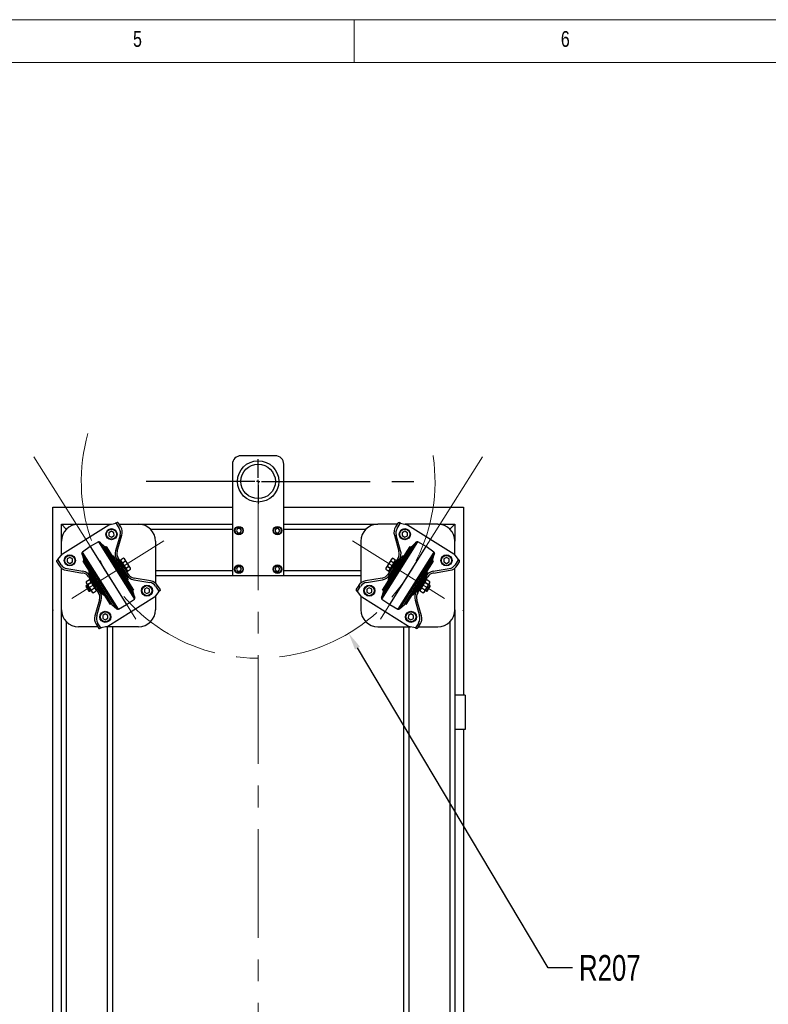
# Model space of a CAD drawing. Header units: millimetres. Extents: x 5 to 415, y 5 to 292.
# Tile 24 of 25: x 221 to 308, y 177 to 292. Entities that reach past the tile are written whole.
import ezdxf

# ---------------------------------------------------------------- set-up
doc = ezdxf.new("R2010")
doc.units = ezdxf.units.MM
doc.header["$PDSIZE"] = -1
doc.linetypes.add('CENTERX2', pattern=[20.32, 12.7, -2.54, 2.54, -2.54])
for name, color, linetype in [('COTES', 1, 'Continuous'), ('NOTES', 6, 'Continuous'), ('TRAIT-MIXTES', 3, 'CENTERX2')]:
    doc.layers.add(name, color=color, linetype=linetype)
doc.layers.add('TRAIT-FORT', color=4, linetype='Continuous', lineweight=25)
doc.styles.add('SLDTEXTSTYLE0', font='TXT', dxfattribs={"width": 0.75})
doc.dimstyles.new('SLDDIMSTYLE3', dxfattribs={"dimtxt": 3, "dimasz": 2, "dimexe": 0, "dimexo": 0.0625, "dimgap": 0.75, "dimtad": 0, "dimtih": 1, "dimtoh": 1, "dimdec": 0, "dimlfac": 10, "dimrnd": 1e-09, "dimzin": 12, "dimdsep": 46, "dimtxsty": 'SLDTEXTSTYLE0', "dimsah": 1, "dimcen": 0, "dimadec": 0, "dimazin": 3, "dimtfac": 1, "dimtdec": 0, "dimtofl": 0, "dimtmove": 0, "dimatfit": 3, "dimfxl": 1, "dimfrac": 2, "dimtolj": 1, "dimtzin": 12, "dimarcsym": 0})

# ---------------------------------------------------------------- blocks, each defined once
blk = doc.blocks.new('_D_7')
at = {"layer": 'COTES', "color": 0, "lineweight": -2, "transparency": 16777216}
for p, q in [((282.68, 181.17), (260.39, 218.56)), ((285.54, 181.17), (282.68, 181.17))]:
    blk.add_line(p, q, dxfattribs=at)
at = {"layer": 'COTES', "color": 0, "transparency": 16777216}
blk.add_solid([(260.68, 218.73), (260.11, 218.38), (259.37, 220.27)], dxfattribs=at)
at = {"layer": 'Defpoints', "color": 0, "transparency": 16777216}
for p in [(248.79, 238.03), (259.37, 220.27)]:
    blk.add_point(p, dxfattribs=at)
at = {"layer": 'COTES', "color": 0, "transparency": 16777216, "insert": (286.29, 182.67), "char_height": 3, "attachment_point": 1, "style": 'SLDTEXTSTYLE0'}
blk.add_mtext('\\A1;R207', dxfattribs=at)
blk = doc.blocks.new('_D_8')
at = {"layer": 'COTES', "color": 0, "lineweight": -2, "transparency": 16777216}
for p, q in [((291.27, 127.57), (290.56, 129.44)), ((294.17, 127.57), (291.27, 127.57))]:
    blk.add_line(p, q, dxfattribs=at)
at = {"layer": 'COTES', "color": 0, "transparency": 16777216}
blk.add_solid([(290.87, 129.56), (290.24, 129.32), (289.84, 131.3)], dxfattribs=at)
at = {"layer": 'Defpoints', "color": 0, "transparency": 16777216}
for p in [(248.79, 238.03), (289.84, 131.3)]:
    blk.add_point(p, dxfattribs=at)
at = {"layer": 'COTES', "color": 0, "transparency": 16777216, "insert": (294.92, 129.07), "char_height": 3, "attachment_point": 1, "style": 'SLDTEXTSTYLE0'}
blk.add_mtext('\\A1;R1143', dxfattribs=at)
blk = doc.blocks.new('SW_CENTERMARKSYMBOL_9')
at = {"layer": 'TRAIT-MIXTES', "color": 0}
for p, q in [((0, 0.4), (0, 2.61)), ((-0.4, 0), (-15.3, 0)), ((0, 0), (-0.2, 0)), ((0, 0), (0, 0.2)), ((0, 0), (0, -0.2)), ((0, 0), (0.2, 0)), ((0.4, 0), (18.9, 0)), ((0, -0.4), (0, -2.61))]:
    blk.add_line(p, q, dxfattribs=at)

msp = doc.modelspace()

# ---------------------------------------------------------------- linework, layer by layer
at = {"lineweight": 18}
for p, q in [((415, 292), (5, 292)), ((260, 287), (260, 292)), ((410, 287), (10, 287))]:
    msp.add_line(p, q, dxfattribs=at)
at = {"layer": 'TRAIT-FORT', "lineweight": 25}
for p, q in [((250.79, 241.03), (246.79, 241.03)), ((245.79, 240.03), (245.79, 227.03)), ((251.79, 227.03), (251.79, 240.03)), ((224.79, 235.03), (245.79, 235.03)), ((224.79, 118.03), (224.79, 235.03)), ((251.79, 235.03), (272.79, 235.03)), ((272.79, 235.03), (272.79, 213.03)), ((226.37, 232.44), (225.79, 233.03)), ((225.79, 233.03), (227.79, 233.03)), ((225.79, 231.03), (225.79, 233.03)), ((225.79, 233.03), (226.37, 232.44)), ((225.91, 229.55), (231.35, 232.97)), ((227.79, 233.03), (231.61, 233.03)), ((231.35, 232.97), (232.17, 233.15)), ((232.15, 233.17), (232.28, 233.21)), ((232.18, 233.13), (232.15, 233.17)), ((232.32, 233.22), (232.18, 233.13)), ((232.18, 233.13), (232.55, 232.54)), ((232.28, 233.21), (232.32, 233.22)), ((232.73, 232.71), (232.46, 233.16)), ((232.54, 233.03), (234.79, 233.03)), ((234.79, 233.03), (245.79, 233.03)), ((246.39, 232.53), (246.25, 232.28)), ((246.68, 232.53), (246.39, 232.53)), ((246.83, 232.28), (246.68, 232.53)), ((250.89, 232.53), (250.75, 232.28)), ((251.18, 232.53), (250.89, 232.53)), ((251.33, 232.28), (251.18, 232.53)), ((251.79, 233.03), (262.79, 233.03)), ((265.04, 233.03), (262.79, 233.03)), ((265.12, 233.16), (264.84, 232.71)), ((265.03, 232.54), (265.4, 233.13)), ((265.4, 233.13), (265.25, 233.22)), ((265.25, 233.22), (265.3, 233.21)), ((265.3, 233.21), (265.42, 233.17)), ((265.4, 233.13), (265.42, 233.17)), ((265.41, 233.15), (266.23, 232.97)), ((269.79, 233.03), (265.96, 233.03)), ((266.23, 232.97), (271.67, 229.55)), ((269.79, 233.03), (271.79, 233.03)), ((271.2, 232.44), (271.79, 233.03)), ((271.79, 233.03), (271.2, 232.44)), ((271.79, 233.03), (271.79, 231.03)), ((231.64, 232.21), (231.34, 232.03)), ((231.34, 232.03), (231.35, 231.68)), ((231.35, 231.68), (231.65, 231.51)), ((231.94, 232.04), (231.64, 232.21)), ((231.65, 231.51), (231.95, 231.69)), ((231.95, 231.69), (231.94, 232.04)), ((232.66, 231.73), (232.13, 229.92)), ((232.32, 229.86), (232.87, 231.74)), ((236.22, 232.43), (245.79, 232.43)), ((246.25, 232.28), (246.39, 232.03)), ((246.39, 232.03), (246.68, 232.03)), ((246.68, 232.03), (246.83, 232.28)), ((250.75, 232.28), (250.89, 232.03)), ((250.89, 232.03), (251.18, 232.03)), ((251.18, 232.03), (251.33, 232.28)), ((251.79, 232.43), (261.36, 232.43)), ((264.71, 231.74), (265.25, 229.86)), ((265.44, 229.92), (264.92, 231.73)), ((265.93, 232.21), (265.63, 232.04)), ((265.63, 232.04), (265.63, 231.69)), ((265.63, 231.69), (265.93, 231.51)), ((266.23, 232.03), (265.93, 232.21)), ((265.93, 231.51), (266.23, 231.68)), ((266.23, 231.68), (266.23, 232.03)), ((225.79, 229.4), (225.79, 231.03)), ((229.16, 230.41), (228.25, 229.77)), ((230.13, 230.96), (229.16, 230.41)), ((229.16, 230.41), (233.42, 223.64)), ((230.13, 230.96), (234.32, 224.28)), ((230.88, 230.4), (230.3, 230.94)), ((230.3, 230.94), (234.38, 224.45)), ((234.15, 225.2), (230.88, 230.4)), ((231.04, 230.41), (231, 230.39)), ((231, 230.39), (234.19, 225.31)), ((231.04, 230.41), (234.23, 225.33)), ((236.79, 231.03), (236.79, 226.15)), ((260.79, 231.03), (260.79, 226.15)), ((263.19, 224.45), (267.27, 230.94)), ((263.25, 224.28), (267.45, 230.96)), ((263.34, 225.33), (266.54, 230.41)), ((263.38, 225.31), (266.57, 230.39)), ((266.7, 230.4), (263.42, 225.2)), ((264.16, 223.64), (268.42, 230.41)), ((266.57, 230.39), (266.54, 230.41)), ((267.27, 230.94), (266.7, 230.4)), ((268.42, 230.41), (267.45, 230.96)), ((269.32, 229.77), (268.42, 230.41)), ((271.79, 229.4), (271.79, 231.03)), ((225.39, 228.89), (225.91, 229.55)), ((226.77, 229.15), (226.48, 228.97)), ((227.08, 228.98), (226.77, 229.15)), ((228.19, 229.61), (228.42, 228.86)), ((232.27, 223.12), (228.19, 229.61)), ((232.45, 223.1), (228.25, 229.77)), ((232.47, 229.01), (232.44, 229.05)), ((233.07, 229.04), (232.72, 228.81)), ((233.18, 228.98), (233.07, 229.04)), ((233.07, 229.04), (233.07, 229.04)), ((264.02, 226.71), (265.59, 229.21)), ((264.5, 229.04), (264.4, 228.98)), ((264.5, 229.04), (264.5, 229.04)), ((264.86, 228.81), (264.5, 229.04)), ((265.11, 229.01), (265.14, 229.05)), ((269.32, 229.77), (265.13, 223.1)), ((269.38, 229.61), (265.3, 223.12)), ((266.24, 229.97), (266.27, 230)), ((269.15, 228.86), (269.38, 229.61)), ((270.8, 229.15), (270.5, 228.98)), ((271.1, 228.97), (270.8, 229.15)), ((271.67, 229.55), (272.18, 228.89)), ((225.4, 228.87), (225.26, 228.78)), ((225.26, 228.78), (225.29, 228.81)), ((225.26, 228.63), (225.54, 228.19)), ((225.29, 228.81), (225.38, 228.91)), ((225.4, 228.87), (225.38, 228.91)), ((225.77, 228.29), (225.4, 228.87)), ((225.79, 223.03), (225.79, 227.91)), ((226.48, 228.97), (226.48, 228.62)), ((226.48, 228.62), (226.78, 228.45)), ((226.78, 228.45), (227.08, 228.63)), ((227.08, 228.63), (227.08, 228.98)), ((228.38, 228.74), (228.34, 228.72)), ((231.54, 223.64), (228.34, 228.72)), ((231.57, 223.67), (228.38, 228.74)), ((228.42, 228.86), (231.7, 223.65)), ((232.27, 228.94), (232.3, 228.9)), ((232.47, 229.01), (232.3, 228.9)), ((232.3, 228.9), (233.41, 227.13)), ((232.52, 228.51), (232.45, 228.47)), ((233.58, 227.23), (232.47, 229.01)), ((232.54, 228.5), (232.52, 228.51)), ((232.52, 228.51), (233.16, 227.49)), ((232.72, 228.81), (232.91, 228.5)), ((232.77, 228.73), (232.73, 228.7)), ((232.73, 228.7), (233.42, 227.6)), ((232.86, 228.49), (232.81, 228.46)), ((232.91, 228.5), (233.27, 228.72)), ((232.91, 228.5), (232.92, 228.49)), ((233.28, 228.72), (232.92, 228.49)), ((232.92, 228.49), (233.31, 227.86)), ((233.87, 227.88), (233.18, 228.98)), ((233.27, 228.72), (233.28, 228.72)), ((233.31, 227.86), (233.67, 228.09)), ((233.68, 228.08), (233.32, 227.86)), ((233.67, 228.09), (233.68, 228.08)), ((233.87, 227.77), (233.87, 227.88)), ((246.39, 228.03), (246.25, 227.78)), ((246.68, 228.03), (246.39, 228.03)), ((246.83, 227.78), (246.68, 228.03)), ((250.89, 228.03), (250.75, 227.78)), ((251.18, 228.03), (250.89, 228.03)), ((251.33, 227.78), (251.18, 228.03)), ((263.71, 227.88), (263.7, 227.77)), ((264.4, 228.98), (263.71, 227.88)), ((263.9, 228.08), (263.9, 228.09)), ((263.9, 228.09), (264.26, 227.86)), ((264.26, 227.86), (263.9, 228.08)), ((265.11, 229.01), (263.99, 227.23)), ((264.16, 227.13), (265.28, 228.9)), ((264.16, 227.6), (264.85, 228.7)), ((264.26, 227.86), (264.66, 228.49)), ((264.3, 228.72), (264.3, 228.72)), ((264.66, 228.49), (264.3, 228.72)), ((264.3, 228.72), (264.66, 228.5)), ((264.42, 227.49), (265.06, 228.51)), ((264.66, 228.5), (264.86, 228.81)), ((264.66, 228.49), (264.66, 228.5)), ((264.76, 228.46), (264.71, 228.49)), ((264.85, 228.7), (264.8, 228.73)), ((265.06, 228.51), (265.03, 228.5)), ((265.13, 228.47), (265.06, 228.51)), ((265.11, 229.01), (265.28, 228.9)), ((265.28, 228.9), (265.31, 228.94)), ((265.88, 223.65), (269.15, 228.86)), ((269.19, 228.74), (266, 223.67)), ((269.23, 228.72), (266.04, 223.64)), ((269.23, 228.72), (269.19, 228.74)), ((270.5, 228.98), (270.5, 228.63)), ((270.5, 228.63), (270.79, 228.45)), ((270.79, 228.45), (271.1, 228.62)), ((271.1, 228.62), (271.1, 228.97)), ((271.79, 223.03), (271.79, 227.91)), ((272.17, 228.87), (271.8, 228.29)), ((272.04, 228.19), (272.32, 228.63)), ((272.17, 228.87), (272.19, 228.91)), ((272.32, 228.78), (272.17, 228.87)), ((272.19, 228.91), (272.29, 228.81)), ((272.29, 228.81), (272.32, 228.78)), ((226.35, 227.65), (228.28, 227.32)), ((228.32, 227.52), (226.45, 227.83)), ((228.99, 226.82), (228.97, 226.87)), ((228.99, 226.82), (229.16, 226.93)), ((228.99, 226.82), (230.11, 225.05)), ((230.59, 224.85), (229.02, 227.35)), ((229.16, 226.93), (229.14, 226.98)), ((230.28, 225.16), (229.16, 226.93)), ((233.09, 227.45), (233.16, 227.49)), ((233.16, 227.49), (233.16, 227.52)), ((233.24, 227.78), (233.29, 227.81)), ((233.31, 227.86), (233.32, 227.86)), ((233.32, 227.86), (233.52, 227.54)), ((233.58, 227.23), (233.41, 227.13)), ((233.41, 227.13), (233.44, 227.08)), ((233.42, 227.6), (233.46, 227.63)), ((233.52, 227.54), (233.87, 227.77)), ((233.58, 227.23), (233.61, 227.19)), ((233.87, 227.77), (233.87, 227.77)), ((236.22, 226.41), (234.29, 226.73)), ((236.79, 227.63), (245.79, 227.63)), ((236.79, 227.03), (245.79, 227.03)), ((245.79, 227.03), (251.79, 227.03)), ((246.25, 227.78), (246.39, 227.53)), ((246.39, 227.53), (246.68, 227.53)), ((246.68, 227.53), (246.83, 227.78)), ((250.75, 227.78), (250.89, 227.53)), ((250.89, 227.53), (251.18, 227.53)), ((251.18, 227.53), (251.33, 227.78)), ((251.79, 227.63), (260.79, 227.63)), ((251.79, 227.03), (260.79, 227.03)), ((263.28, 226.73), (261.35, 226.41)), ((263.7, 227.77), (263.7, 227.77)), ((263.7, 227.77), (264.06, 227.54)), ((263.99, 227.23), (263.97, 227.19)), ((263.99, 227.23), (264.16, 227.13)), ((264.06, 227.54), (264.26, 227.86)), ((264.11, 227.63), (264.16, 227.6)), ((264.14, 227.08), (264.16, 227.13)), ((264.26, 227.86), (264.26, 227.86)), ((264.29, 227.81), (264.34, 227.78)), ((264.41, 227.52), (264.42, 227.49)), ((264.42, 227.49), (264.49, 227.45)), ((268.56, 227.35), (266.98, 224.85)), ((268.41, 226.93), (267.3, 225.16)), ((267.47, 225.05), (268.58, 226.82)), ((268.44, 226.98), (268.41, 226.93)), ((268.58, 226.82), (268.41, 226.93)), ((268.58, 226.82), (268.61, 226.87)), ((271.12, 227.83), (269.26, 227.52)), ((269.29, 227.32), (271.22, 227.65)), ((228.7, 225.87), (228.67, 225.76)), ((228.67, 225.76), (229.01, 225.22)), ((229.07, 226.52), (228.7, 226.29)), ((228.7, 226.29), (228.71, 226.17)), ((228.7, 226.29), (228.7, 226.29)), ((228.84, 225.96), (228.7, 225.87)), ((228.7, 225.87), (229.12, 225.19)), ((228.71, 226.17), (229.4, 225.07)), ((228.9, 225.98), (229.27, 226.21)), ((229.27, 226.2), (228.9, 225.97)), ((228.9, 225.98), (228.9, 225.97)), ((229.17, 226.47), (229.07, 226.52)), ((229.07, 226.52), (229.07, 226.52)), ((229.86, 225.37), (229.17, 226.47)), ((229.27, 226.2), (229.27, 226.21)), ((229.34, 226.28), (229.31, 226.25)), ((229.44, 226.57), (229.43, 226.53)), ((229.43, 226.53), (230.03, 225.57)), ((229.49, 226.6), (229.44, 226.57)), ((230.07, 225.56), (229.44, 226.57)), ((229.52, 226.39), (229.51, 226.38)), ((229.73, 225.58), (229.76, 225.6)), ((229.93, 225.71), (229.94, 225.71)), ((230.07, 225.56), (230.13, 225.59)), ((233.95, 225.79), (233.98, 225.76)), ((234.26, 226.54), (236.12, 226.22)), ((235.79, 225.6), (235.5, 225.43)), ((236.1, 225.43), (235.79, 225.6)), ((236.8, 225.77), (237.17, 225.19)), ((237.32, 225.42), (237.04, 225.87)), ((260.54, 225.87), (260.26, 225.42)), ((260.4, 225.19), (260.77, 225.77)), ((261.45, 226.22), (263.32, 226.54)), ((261.78, 225.6), (261.48, 225.43)), ((262.08, 225.43), (261.78, 225.6)), ((267.45, 225.59), (267.5, 225.56)), ((268.14, 226.57), (267.5, 225.56)), ((267.54, 225.57), (268.15, 226.53)), ((267.63, 225.71), (267.64, 225.71)), ((268.4, 226.47), (267.71, 225.37)), ((267.81, 225.6), (267.84, 225.58)), ((268.07, 226.38), (268.06, 226.39)), ((268.14, 226.57), (268.09, 226.6)), ((268.15, 226.53), (268.14, 226.57)), ((268.18, 225.07), (268.87, 226.17)), ((268.27, 226.25), (268.24, 226.28)), ((268.31, 226.21), (268.3, 226.2)), ((268.67, 225.97), (268.3, 226.2)), ((268.31, 226.21), (268.68, 225.98)), ((268.51, 226.52), (268.4, 226.47)), ((268.45, 225.19), (268.88, 225.87)), ((268.51, 226.52), (268.51, 226.52)), ((268.87, 226.29), (268.51, 226.52)), ((268.56, 225.22), (268.9, 225.76)), ((268.68, 225.98), (268.67, 225.97)), ((268.88, 225.87), (268.74, 225.96)), ((268.87, 226.17), (268.87, 226.29)), ((268.87, 226.29), (268.87, 226.29)), ((268.9, 225.76), (268.88, 225.87)), ((229.01, 225.22), (229.12, 225.19)), ((229.12, 225.19), (229.27, 225.28)), ((229.3, 225.34), (229.67, 225.57)), ((229.67, 225.56), (229.3, 225.33)), ((229.3, 225.33), (229.3, 225.34)), ((229.4, 225.07), (229.5, 225.02)), ((229.5, 225.02), (229.87, 225.25)), ((229.5, 225.02), (229.5, 225.02)), ((229.67, 225.56), (229.67, 225.57)), ((229.87, 225.25), (229.86, 225.37)), ((229.87, 225.25), (229.87, 225.25)), ((230.03, 225.57), (230.07, 225.56)), ((230.11, 225.05), (230.28, 225.16)), ((230.11, 225.05), (230.14, 225.01)), ((230.31, 225.11), (230.28, 225.16)), ((236.67, 224.5), (231.23, 221.09)), ((234.38, 224.45), (234.15, 225.2)), ((234.19, 225.31), (234.23, 225.33)), ((235.5, 225.43), (235.5, 225.08)), ((235.5, 225.08), (235.8, 224.91)), ((235.8, 224.91), (236.1, 225.09)), ((236.1, 225.09), (236.1, 225.43)), ((237.18, 225.17), (236.67, 224.5)), ((236.79, 224.66), (236.79, 223.03)), ((237.17, 225.19), (237.32, 225.28)), ((237.17, 225.19), (237.19, 225.15)), ((237.29, 225.24), (237.19, 225.15)), ((237.32, 225.28), (237.29, 225.24)), ((260.26, 225.28), (260.4, 225.19)), ((260.29, 225.24), (260.26, 225.28)), ((260.38, 225.15), (260.29, 225.24)), ((260.4, 225.19), (260.38, 225.15)), ((260.91, 224.5), (260.39, 225.17)), ((260.79, 224.66), (260.79, 223.03)), ((266.35, 221.09), (260.91, 224.5)), ((261.48, 225.43), (261.48, 225.09)), ((261.48, 225.09), (261.77, 224.91)), ((261.77, 224.91), (262.08, 225.08)), ((262.08, 225.08), (262.08, 225.43)), ((263.42, 225.2), (263.19, 224.45)), ((263.34, 225.33), (263.38, 225.31)), ((267.3, 225.16), (267.27, 225.11)), ((267.47, 225.05), (267.3, 225.16)), ((267.47, 225.05), (267.44, 225.01)), ((267.5, 225.56), (267.54, 225.57)), ((267.71, 225.37), (267.71, 225.25)), ((267.71, 225.25), (267.71, 225.25)), ((267.71, 225.25), (268.07, 225.02)), ((267.91, 225.57), (267.9, 225.56)), ((268.27, 225.33), (267.9, 225.56)), ((267.91, 225.57), (268.28, 225.34)), ((268.07, 225.02), (268.18, 225.07)), ((268.07, 225.02), (268.07, 225.02)), ((268.27, 225.33), (268.28, 225.34)), ((268.31, 225.28), (268.45, 225.19)), ((268.45, 225.19), (268.56, 225.22)), ((230.25, 224.19), (229.71, 222.32)), ((229.92, 222.32), (230.44, 224.14)), ((231.54, 223.64), (231.57, 223.67)), ((231.7, 223.65), (232.27, 223.12)), ((232.45, 223.1), (233.42, 223.64)), ((233.42, 223.64), (234.32, 224.28)), ((263.25, 224.28), (264.16, 223.64)), ((264.16, 223.64), (265.13, 223.1)), ((265.3, 223.12), (265.88, 223.65)), ((266, 223.67), (266.04, 223.64)), ((267.13, 224.14), (267.66, 222.32)), ((267.87, 222.32), (267.32, 224.19)), ((225.79, 128.03), (225.79, 223.03)), ((230.93, 222.54), (230.63, 222.37)), ((230.63, 222.37), (230.63, 222.02)), ((231.23, 222.37), (230.93, 222.54)), ((231.23, 222.03), (231.23, 222.37)), ((266.35, 222.37), (266.34, 222.03)), ((266.65, 222.54), (266.35, 222.37)), ((266.95, 222.37), (266.65, 222.54)), ((266.94, 222.02), (266.95, 222.37)), ((271.79, 223.03), (271.79, 213.03)), ((226.39, 129.46), (226.39, 221.6)), ((230.04, 221.03), (227.79, 221.03)), ((229.84, 221.34), (230.12, 220.9)), ((230.4, 220.93), (230.03, 221.51)), ((231.23, 221.09), (230.41, 220.91)), ((230.63, 222.02), (230.93, 221.85)), ((230.93, 221.85), (231.23, 222.03)), ((234.79, 221.03), (230.96, 221.03)), ((231.19, 130.03), (231.19, 221.03)), ((231.79, 130.03), (231.79, 221.03)), ((262.79, 221.03), (266.61, 221.03)), ((265.79, 221.03), (265.79, 130.03)), ((266.34, 222.03), (266.64, 221.85)), ((267.17, 220.91), (266.35, 221.09)), ((266.39, 221.03), (266.39, 130.03)), ((266.64, 221.85), (266.94, 222.02)), ((267.55, 221.51), (267.18, 220.93)), ((267.46, 220.9), (267.73, 221.34)), ((267.54, 221.03), (269.79, 221.03)), ((271.19, 221.6), (271.19, 129.46)), ((230.25, 220.84), (230.4, 220.93)), ((230.3, 220.85), (230.25, 220.84)), ((230.42, 220.89), (230.3, 220.85)), ((230.4, 220.93), (230.42, 220.89)), ((267.18, 220.93), (267.15, 220.89)), ((267.28, 220.85), (267.15, 220.89)), ((267.18, 220.93), (267.32, 220.84)), ((267.32, 220.84), (267.28, 220.85)), ((272.99, 213.03), (271.79, 213.03)), ((271.79, 213.03), (271.79, 209.03)), ((272.99, 213.03), (272.99, 209.03)), ((271.79, 209.03), (271.79, 144.03)), ((272.99, 209.03), (271.79, 209.03)), ((272.79, 209.03), (272.79, 144.03))]:
    msp.add_line(p, q, dxfattribs=at)
for centre, radius in [((248.79, 238.03), 2.41), ((248.79, 238.03), 2.01), ((231.65, 231.86), 0.65), ((246.54, 232.28), 0.5), ((246.54, 232.28), 0.45), ((251.04, 232.28), 0.5), ((251.04, 232.28), 0.45), ((265.93, 231.86), 0.65), ((231.65, 231.86), 0.588), ((265.93, 231.86), 0.588), ((226.78, 228.8), 0.65), ((226.78, 228.8), 0.588), ((270.8, 228.8), 0.65), ((270.8, 228.8), 0.588), ((246.54, 227.78), 0.5), ((246.54, 227.78), 0.45), ((251.04, 227.78), 0.5), ((251.04, 227.78), 0.45), ((235.8, 225.26), 0.65), ((235.8, 225.26), 0.588), ((261.78, 225.26), 0.65), ((261.78, 225.26), 0.588), ((230.93, 222.2), 0.65), ((230.93, 222.2), 0.588), ((266.65, 222.2), 0.65), ((266.65, 222.2), 0.588)]:
    msp.add_circle(centre, radius, dxfattribs=at)
for centre, radius, start, end in [((246.79, 240.03), 1, 90, 180), ((250.79, 240.03), 1, 0, 90), ((227.79, 231.03), 2, 90, 180), ((231.7, 232.01), 1, 343.8072, 32.1523), ((231.72, 232.08), 1.2, 343.8072, 32.1523), ((234.79, 231.03), 2, 360, 90), ((262.79, 231.03), 2, 90, 180), ((265.86, 232.08), 1.2, 147.8477, 196.1928), ((265.88, 232.01), 1, 147.8477, 196.1928), ((269.79, 231.03), 2, 0, 90), ((230.2, 230.83), 0.15, 47.206, 119.1502), ((230.95, 230.48), 0.1, 227.206, 302.1523), ((266.63, 230.48), 0.1, 237.8477, 312.794), ((267.37, 230.83), 0.15, 60.8498, 132.794), ((228.34, 229.65), 0.15, 125.1544, 197.0986), ((231.22, 229.95), 0.1, 32.1523, 57.9942), ((231.81, 229.1), 0.2, 32.1523, 107.4786), ((233.28, 229.58), 1.2, 163.8072, 212.1523), ((233.28, 229.58), 1, 163.8072, 212.1523), ((264.29, 229.58), 1, 327.8477, 16.1928), ((264.29, 229.58), 1.2, 327.8477, 16.1928), ((265.76, 229.1), 0.2, 72.603, 147.8477), ((266.35, 229.95), 0.1, 122.0058, 147.8477), ((269.24, 229.65), 0.15, 342.9014, 54.8456), ((226.55, 228.83), 1.2, 212.1523, 260.4974), ((226.62, 228.82), 1, 212.1523, 260.4974), ((228.33, 228.83), 0.1, 302.1523, 17.0986), ((228.68, 228.35), 0.1, 186.3104, 212.1523), ((268.89, 228.35), 0.1, 327.8477, 353.6896), ((269.25, 228.83), 0.1, 162.9014, 237.8477), ((270.96, 228.82), 1, 279.5026, 327.8477), ((271.02, 228.83), 1.2, 279.5026, 327.8477), ((228.12, 226.34), 1, 32.1523, 80.4974), ((228.12, 226.34), 1.2, 32.1523, 80.4974), ((229.19, 227.45), 0.2, 136.9076, 212.1523), ((234.45, 227.72), 1.2, 212.1523, 260.4974), ((234.45, 227.72), 1, 212.1523, 260.4974), ((263.12, 227.72), 1, 279.5026, 327.8477), ((263.12, 227.72), 1.2, 279.5026, 327.8477), ((269.45, 226.34), 1.2, 99.5026, 147.8477), ((268.39, 227.45), 0.2, 327.8477, 43.174), ((269.45, 226.34), 1, 99.5026, 147.8477), ((233.39, 226.6), 0.2, 316.9076, 32.1523), ((233.89, 225.7), 0.1, 6.3104, 32.1523), ((235.96, 225.24), 1, 32.1523, 80.4974), ((236.02, 225.23), 1.2, 32.1523, 80.4974), ((261.55, 225.23), 1.2, 99.5026, 147.8477), ((261.62, 225.24), 1, 99.5026, 147.8477), ((263.68, 225.7), 0.1, 147.8477, 173.6896), ((264.19, 226.6), 0.2, 147.8477, 223.174), ((229.29, 224.47), 1, 343.8072, 32.1523), ((229.29, 224.47), 1.2, 343.8072, 32.1523), ((230.76, 224.95), 0.2, 212.1523, 287.4786), ((234.25, 225.23), 0.1, 122.1523, 197.0986), ((234.24, 224.4), 0.15, 305.1544, 17.0986), ((263.34, 224.4), 0.15, 162.9014, 234.8456), ((263.33, 225.23), 0.1, 342.9014, 57.8477), ((266.81, 224.95), 0.2, 252.603, 327.8477), ((268.28, 224.47), 1.2, 147.8477, 196.1928), ((268.28, 224.47), 1, 147.8477, 196.1928), ((231.35, 224.11), 0.1, 212.1523, 237.9942), ((231.63, 223.58), 0.1, 47.206, 122.1523), ((265.95, 223.58), 0.1, 57.8477, 132.794), ((266.22, 224.11), 0.1, 302.0058, 327.8477), ((227.79, 223.03), 2, 180, 270), ((230.86, 221.98), 1.2, 163.8072, 212.1523), ((230.88, 222.05), 1, 163.8072, 212.1523), ((232.37, 223.23), 0.15, 227.206, 299.1502), ((234.79, 223.03), 2, 270, 360), ((262.79, 223.03), 2, 180, 270), ((265.2, 223.23), 0.15, 240.8498, 312.794), ((266.7, 222.05), 1, 327.8477, 16.1928), ((266.72, 221.98), 1.2, 327.8477, 16.1928), ((269.79, 223.03), 2, 270, 0)]:
    msp.add_arc(centre, radius, start, end, dxfattribs=at)
for centre, major_axis, start_param, end_param in [((232.03, 232.89), (0.423, 0.266), 0, 0.29261), ((265.54, 232.89), (0.423, -0.266), 2.848983, 3.141593), ((225.68, 228.9), (0.423, 0.266), 2.848983, 3.141593), ((271.89, 228.9), (0.423, -0.266), 0, 0.29261), ((236.89, 225.16), (0.423, 0.266), 5.990576, 6.283185), ((260.68, 225.16), (0.423, -0.266), 3.141593, 3.434202), ((230.54, 221.17), (0.423, 0.266), 3.141593, 3.434202), ((267.03, 221.17), (0.423, -0.266), 5.990576, 6.283185)]:
    msp.add_ellipse(centre, major_axis=major_axis, ratio=0.559785, start_param=start_param, end_param=end_param, dxfattribs=at)
for points, knots in [([(232.39, 233.21), (232.38, 233.22), (232.36, 233.22), (232.34, 233.22), (232.32, 233.22)], [0, 0, 0, 0, 0.579451, 1, 1, 1, 1]), ([(265.18, 233.21), (265.19, 233.22), (265.21, 233.22), (265.24, 233.22), (265.25, 233.22)], [0, 0, 0, 0, 0.57945, 1, 1, 1, 1]), ([(231.98, 229.21), (231.98, 229.21), (231.99, 229.2), (232.03, 229.13), (232.11, 229.01), (232.21, 228.85), (232.33, 228.65), (232.48, 228.43), (232.62, 228.19), (232.77, 227.96), (232.92, 227.73), (233.06, 227.49), (233.2, 227.27), (233.33, 227.07), (233.43, 226.91), (233.5, 226.79), (233.55, 226.72), (233.55, 226.71), (233.56, 226.71)], [0, 0, 0, 0, 0.058258, 0.120006, 0.18432, 0.25, 0.31568, 0.379994, 0.441742, 0.5, 0.558258, 0.620006, 0.68432, 0.75, 0.81568, 0.879994, 0.941742, 1, 1, 1, 1]), ([(233.27, 228.72), (233.27, 228.76), (233.26, 228.83), (233.21, 228.95), (233.13, 229), (233.07, 229.04)], [0, 0, 0, 0, 0.268143, 0.542157, 1, 1, 1, 1]), ([(264.5, 229.04), (264.47, 229.02), (264.41, 228.98), (264.32, 228.88), (264.31, 228.79), (264.3, 228.72)], [0, 0, 0, 0, 0.268143, 0.542157, 1, 1, 1, 1]), ([(225.23, 228.71), (225.24, 228.72), (225.24, 228.74), (225.25, 228.77), (225.26, 228.78)], [0, 0, 0, 0, 0.57945, 1, 1, 1, 1]), ([(233.67, 228.09), (233.65, 228.15), (233.61, 228.28), (233.51, 228.45), (233.4, 228.6), (233.32, 228.68), (233.28, 228.72)], [0, 0, 0, 0, 0.267898, 0.541662, 0.768854, 1, 1, 1, 1]), ([(233.87, 227.77), (233.87, 227.8), (233.86, 227.88), (233.81, 227.99), (233.73, 228.05), (233.68, 228.08)], [0, 0, 0, 0, 0.268143, 0.542157, 1, 1, 1, 1]), ([(263.9, 228.08), (263.87, 228.06), (263.8, 228.02), (263.72, 227.93), (263.71, 227.83), (263.7, 227.77)], [0, 0, 0, 0, 0.2681431, 0.5421571, 1, 1, 1, 1]), ([(264.3, 228.72), (264.25, 228.67), (264.15, 228.58), (264.04, 228.42), (263.96, 228.25), (263.92, 228.14), (263.9, 228.09)], [0, 0, 0, 0, 0.267898, 0.541662, 0.768854, 1, 1, 1, 1]), ([(272.34, 228.71), (272.34, 228.72), (272.34, 228.74), (272.32, 228.77), (272.32, 228.78)], [0, 0, 0, 0, 0.579451, 1, 1, 1, 1]), ([(228.7, 226.29), (228.71, 226.25), (228.71, 226.18), (228.75, 226.09), (228.82, 226.02), (228.87, 225.99), (228.9, 225.98)], [0, 0, 0, 0, 0.267898, 0.541662, 0.768854, 1, 1, 1, 1]), ([(228.9, 225.97), (228.92, 225.9), (228.97, 225.78), (229.09, 225.55), (229.22, 225.42), (229.3, 225.34)], [0, 0, 0, 0, 0.268143, 0.542157, 1, 1, 1, 1]), ([(229.07, 226.52), (229.1, 226.5), (229.16, 226.46), (229.25, 226.37), (229.26, 226.27), (229.27, 226.21)], [0, 0, 0, 0, 0.268143, 0.542157, 1, 1, 1, 1]), ([(229.27, 226.2), (229.32, 226.15), (229.42, 226.06), (229.57, 225.85), (229.63, 225.68), (229.67, 225.57)], [0, 0, 0, 0, 0.2681431, 0.5421571, 1, 1, 1, 1]), ([(267.91, 225.57), (267.93, 225.64), (267.97, 225.76), (268.09, 225.99), (268.22, 226.12), (268.3, 226.2)], [0, 0, 0, 0, 0.2681431, 0.5421571, 1, 1, 1, 1]), ([(268.28, 225.34), (268.32, 225.39), (268.42, 225.48), (268.57, 225.69), (268.63, 225.86), (268.67, 225.97)], [0, 0, 0, 0, 0.268143, 0.542157, 1, 1, 1, 1]), ([(268.31, 226.21), (268.31, 226.24), (268.32, 226.32), (268.37, 226.43), (268.45, 226.49), (268.51, 226.52)], [0, 0, 0, 0, 0.268143, 0.542157, 1, 1, 1, 1]), ([(268.68, 225.98), (268.71, 225.99), (268.77, 226.03), (268.85, 226.13), (268.86, 226.23), (268.87, 226.29)], [0, 0, 0, 0, 0.268143, 0.542157, 1, 1, 1, 1]), ([(229.3, 225.33), (229.31, 225.3), (229.31, 225.22), (229.37, 225.11), (229.45, 225.05), (229.5, 225.02)], [0, 0, 0, 0, 0.268143, 0.542157, 1, 1, 1, 1]), ([(229.67, 225.56), (229.7, 225.54), (229.77, 225.51), (229.85, 225.41), (229.86, 225.31), (229.87, 225.25)], [0, 0, 0, 0, 0.2681431, 0.5421571, 1, 1, 1, 1]), ([(237.34, 225.34), (237.34, 225.33), (237.34, 225.31), (237.32, 225.29), (237.32, 225.28)], [0, 0, 0, 0, 0.57945, 1, 1, 1, 1]), ([(260.23, 225.34), (260.24, 225.33), (260.24, 225.31), (260.25, 225.29), (260.26, 225.28)], [0, 0, 0, 0, 0.579451, 1, 1, 1, 1]), ([(267.71, 225.25), (267.71, 225.29), (267.72, 225.36), (267.77, 225.48), (267.85, 225.53), (267.9, 225.56)], [0, 0, 0, 0, 0.2681431, 0.5421571, 1, 1, 1, 1]), ([(268.07, 225.02), (268.11, 225.04), (268.17, 225.08), (268.23, 225.15), (268.26, 225.24), (268.27, 225.3), (268.27, 225.33)], [0, 0, 0, 0, 0.267898, 0.541662, 0.768854, 1, 1, 1, 1]), ([(230.18, 220.84), (230.19, 220.84), (230.21, 220.83), (230.24, 220.83), (230.25, 220.84)], [0, 0, 0, 0, 0.579451, 1, 1, 1, 1]), ([(267.39, 220.84), (267.38, 220.84), (267.36, 220.83), (267.34, 220.83), (267.32, 220.84)], [0, 0, 0, 0, 0.57945, 1, 1, 1, 1])]:
    msp.add_open_spline(points, degree=3, knots=knots, dxfattribs=at)
at = {"layer": 'TRAIT-MIXTES', "lineweight": 18}
for p, q in [((222.58, 240.89), (234.49, 221.93)), ((275, 240.89), (263.08, 221.93)), ((248.79, 238.03), (248.79, 113.09)), ((237.76, 231.1), (224.81, 222.96)), ((259.81, 231.1), (272.76, 222.96))]:
    msp.add_line(p, q, dxfattribs=at)
msp.add_arc((248.79, 238.03), 20.67, 164.2723, 10.3706, dxfattribs=at)
msp.add_point((231.29, 227.03), dxfattribs=at)

# ---------------------------------------------------------------- block references
at = {"layer": 'TRAIT-MIXTES'}
msp.add_blockref('SW_CENTERMARKSYMBOL_9', (248.79, 238.03), dxfattribs=at)

# ---------------------------------------------------------------- texts
at = {"layer": 'NOTES', "char_height": 1.85, "attachment_point": 1, "style": 'SLDTEXTSTYLE0'}
for s, insert in [('5', (234.17, 290.67)), ('6', (284.17, 290.67))]:
    msp.add_mtext(s, dxfattribs=dict(at, insert=insert))

# ---------------------------------------------------------------- dimensions: what is measured, and where the dimension line sits
at = {"layer": 'COTES'}
for center, mpoint, picture, middle in [((248.79, 238.03), (259.37, 220.27), '_D_7', (290.23, 181.17)), ((248.7873, 238.0283), (289.8375, 131.3037), '_D_8', (299.4248, 127.5703))]:
    dim = msp.add_radius_dim(center=center, mpoint=mpoint, dimstyle='SLDDIMSTYLE3', dxfattribs=at)
    dim.commit()
    dim.dimension.update_dxf_attribs({"geometry": picture, "text_midpoint": middle, "dimtype": 164})

doc.saveas('drawing.dxf')
